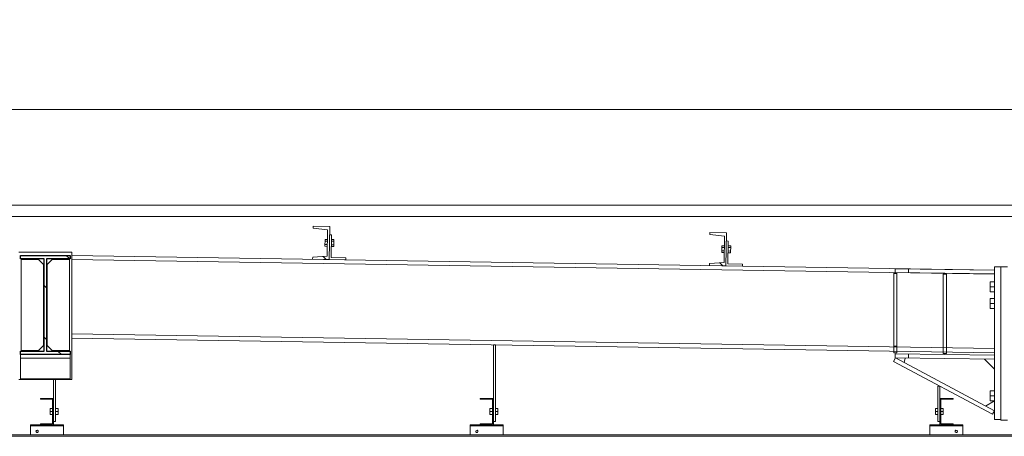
# Model space of a CAD drawing. Extents: x 256490 to 7565828, y -103950 to 5881792.
# Tile 93 of 99: x 271368 to 274345, y 26435 to 27696. Entities that reach past the tile are written whole.
import ezdxf

# ---------------------------------------------------------------- set-up
doc = ezdxf.new("R2010")
doc.units = 0
doc.header["$MEASUREMENT"] = 0
doc.linetypes.add('DASHDOT', pattern=[20, 13, -3.4, 0.2, -3.4])
doc.layers.add('100_rzut_okna', color=1, linetype='Continuous')
for name, color, linetype, lineweight in [('BK_0.13', 4, 'Continuous', 9), ('CZ-CI', 142, 'Continuous', 9), ('CZ-GR', 14, 'Continuous', 30), ('linii', 7, 'Continuous', 15), ('OSIE', 7, 'Continuous', 5)]:
    doc.layers.add(name, color=color, linetype=linetype, lineweight=lineweight)
doc.layers.add('wymiary', color=7, linetype='Continuous', lineweight=5, true_color=0x7f7f7f)
doc.styles.add('ARIAL', font='arial.ttf')
doc.dimstyles.new('mosstowy 1-100', dxfattribs={"dimscale": 20, "dimtxt": 10, "dimasz": 6, "dimexe": 4, "dimexo": 4, "dimgap": 2, "dimtad": 1, "dimdec": 0, "dimlfac": 0.1, "dimtxsty": 'ARIAL', "dimblk": 'ARCHTICK', "dimcen": 4, "dimclrd": 256, "dimclre": 256, "dimclrt": 7, "dimadec": 0, "dimazin": 0, "dimtfac": 1, "dimtdec": 0, "dimtmove": 1, "dimatfit": 3, "dimfxl": 8, "dimfxlon": 1, "dimlwd": -1, "dimlwe": 9, "dimarcsym": 0})

# ---------------------------------------------------------------- blocks, each defined once
blk = doc.blocks.new('_ArchTick')
at = {"layer": '100_rzut_okna', "color": 0, "linetype": 'Continuous', "const_width": 0.15}
blk.add_lwpolyline([(-0.5, -0.5), (0.5, 0.5)], dxfattribs=at)
blk = doc.blocks.new('*D572')
at = {"layer": 'Defpoints', "color": 0}
for p in [(274805.4, 27424.2), (264705.4, 27348.6), (274805.4, 27348.6)]:
    blk.add_point(p, dxfattribs=at)
at = {"layer": 'wymiary', "lineweight": 9}
for p, q in [((264705.4, 27424.2), (264705.4, 27504.2)), ((274805.4, 27424.2), (274805.4, 27504.2))]:
    blk.add_line(p, q, dxfattribs=at)
at = {"layer": 'wymiary'}
blk.add_line((264705.4, 27424.2), (274805.4, 27424.2), dxfattribs=at)
at = {"layer": 'wymiary', "xscale": 120, "yscale": 120, "zscale": 120, "rotation": 180}
blk.add_blockref('_ArchTick', (264705.4, 27424.2), dxfattribs=at)
at = {"layer": 'wymiary', "xscale": 120, "yscale": 120, "zscale": 120}
blk.add_blockref('_ArchTick', (274805.4, 27424.2), dxfattribs=at)
at = {"layer": 'wymiary', "color": 7, "insert": (269755.4, 27566.3), "char_height": 200, "attachment_point": 5, "style": 'ARIAL'}
blk.add_mtext('1010', dxfattribs=at)
blk = doc.blocks.new('FGDFGDFGDF')
at = {"linetype": 'Continuous'}
h = blk.add_hatch(dxfattribs=at)
h.set_pattern_fill('', scale=35, angle=180, style=0, pattern_type=0)
h.set_pattern_definition([(135, (307391.83, 24090.02), (78.58, 78.58), [])])
h.paths.add_polyline_path([(307351.8, 24090), (307391.8, 24090), (307391.8, 24010), (307351.8, 24010), (307351.8, 24013), (307388.8, 24013), (307388.8, 24087), (307351.8, 24087)])
h = blk.add_hatch(dxfattribs=at)
h.set_pattern_fill('', scale=35, angle=180, style=0, pattern_type=0)
h.set_pattern_definition([(135, (308721.83, 24090.02), (78.58, 78.58), [])])
h.paths.add_polyline_path([(308681.8, 24090), (308721.8, 24090), (308721.8, 24010), (308681.8, 24010), (308681.8, 24013), (308718.8, 24013), (308718.8, 24087), (308681.8, 24087)])
h = blk.add_hatch(dxfattribs=at)
h.set_pattern_fill('', scale=35, style=0, pattern_type=0)
h.set_pattern_definition([(45, (310071.83, 24090.02), (-78.58, 78.58), [])])
h.paths.add_polyline_path([(310111.8, 24090), (310071.8, 24090), (310071.8, 24010), (310111.8, 24010), (310111.8, 24013), (310074.8, 24013), (310074.8, 24087), (310111.8, 24087)])
h = blk.add_hatch(dxfattribs=at)
h.set_pattern_fill('', scale=35, angle=180, style=0, pattern_type=0)
h.set_pattern_definition([(135, (307421.83, 24010.02), (78.58, 78.58), [])])
h.paths.add_polyline_path([(307321.8, 24010), (307421.8, 24010), (307421.8, 24007), (307321.8, 24007)])
h = blk.add_hatch(dxfattribs=at)
h.set_pattern_fill('', scale=35, angle=180, style=0, pattern_type=0)
h.set_pattern_definition([(135, (308751.83, 24010.02), (78.58, 78.58), [])])
h.paths.add_polyline_path([(308651.8, 24010), (308751.8, 24010), (308751.8, 24007), (308651.8, 24007)])
h = blk.add_hatch(dxfattribs=at)
h.set_pattern_fill('', scale=35, style=0, pattern_type=0)
h.set_pattern_definition([(45, (310041.83, 24010.02), (-78.58, 78.58), [])])
h.paths.add_polyline_path([(310141.8, 24010), (310041.8, 24010), (310041.8, 24007), (310141.8, 24007)])
at = {"layer": 'CZ-CI', "linetype": 'Continuous'}
h = blk.add_hatch(dxfattribs=at)
h.set_pattern_fill('', color=256, scale=35, angle=180, style=0, pattern_type=0)
h.set_pattern_definition([(135, (308219.35, 24520.4), (78.58, 78.58), [])])
h.paths.add_polyline_path([(308175.3, 24517.6), (308219.4, 24520.4), (308220.6, 24600.4), (308176.7, 24604.6), (308176.8, 24611.1), (308226.8, 24610.3), (308225.2, 24510.3), (308175.2, 24511.1)])
h = blk.add_hatch(dxfattribs=at)
h.set_pattern_fill('', color=256, scale=35, angle=180, style=0, pattern_type=0)
h.set_pattern_definition([(135, (309419.2, 24501.4), (78.58, 78.58), [])])
h.paths.add_polyline_path([(309375.2, 24498.6), (309419.2, 24501.4), (309420.5, 24581.3), (309376.5, 24585.6), (309376.6, 24592.1), (309426.6, 24591.3), (309425, 24491.3), (309375, 24492.1)])
h = blk.add_hatch(dxfattribs=at)
h.set_pattern_fill('', color=256, scale=35, angle=180, style=0, pattern_type=0)
h.set_pattern_definition([(135, (307441.83, 24522.47), (78.577, 78.577), [])])
h.paths.add_polyline_path([(307291.8, 24522.5), (307441.8, 24522.5), (307441.8, 24511.8), (307370.4, 24511.8), (307370.4, 24233.2), (307441.8, 24233.2), (307441.8, 24222.5), (307291.8, 24222.5), (307291.8, 24233.2), (307363.3, 24233.2), (307363.3, 24511.8), (307291.8, 24511.8)])
for p, q in [((308176.8, 24611.1), (308176.7, 24604.6)), ((308176.7, 24604.6), (308176.7, 24604.6)), ((308176.7, 24604.6), (308220.6, 24600.4)), ((308176.8, 24611.1), (308176.8, 24611.1)), ((308226.8, 24610.3), (308176.8, 24611.1)), ((308220.6, 24600.4), (308219.4, 24520.4)), ((308220.6, 24600.4), (308220.6, 24600.4)), ((308225.2, 24510.3), (308226.8, 24610.3)), ((308226.8, 24610.3), (308226.8, 24610.3)), ((308212.7, 24570.9), (308212.3, 24550.1)), ((308220.1, 24565.6), (308212.6, 24565.7)), ((308220.2, 24570.8), (308212.7, 24570.9)), ((308232.4, 24585.2), (308226.4, 24585.3)), ((308231.3, 24516.2), (308232.4, 24585.2)), ((308232.1, 24570.6), (308239.6, 24570.5)), ((308239.6, 24565.3), (308232.1, 24565.4)), ((308239.6, 24570.5), (308239.3, 24549.7)), ((309376.6, 24592.1), (309376.5, 24585.6)), ((309376.5, 24585.6), (309376.5, 24585.6)), ((309376.5, 24585.6), (309420.5, 24581.3)), ((309376.6, 24592.1), (309376.6, 24592.1)), ((309426.6, 24591.3), (309376.6, 24592.1)), ((309420.5, 24581.3), (309419.2, 24501.4)), ((309420.5, 24581.3), (309420.5, 24581.3)), ((309425, 24491.3), (309426.6, 24591.3)), ((309432.2, 24566.2), (309426.2, 24566.3)), ((309426.6, 24591.3), (309426.6, 24591.3)), ((309431.1, 24497.2), (309432.2, 24566.2)), ((308219.8, 24550), (308212.3, 24550.1)), ((308219.9, 24555.2), (308212.4, 24555.3)), ((308239.3, 24549.7), (308231.8, 24549.8)), ((308239.4, 24554.9), (308231.9, 24555)), ((309412.5, 24551.9), (309412.2, 24531.1)), ((309419.8, 24536.2), (309412.3, 24536.3)), ((309419.9, 24546.6), (309412.4, 24546.7)), ((309420, 24551.8), (309412.5, 24551.9)), ((309439.2, 24535.9), (309431.7, 24536)), ((309439.4, 24546.3), (309431.9, 24546.4)), ((309432, 24551.6), (309439.5, 24551.5)), ((309439.5, 24551.5), (309439.2, 24530.7)), ((307446.8, 24532.5), (307286.8, 24532.5)), ((307293.3, 24235.2), (307293.3, 24509.8)), ((307293.3, 24509.8), (307346.3, 24509.8)), ((307346.3, 24509.8), (307361.3, 24494.8)), ((307387.4, 24509.8), (307372.4, 24494.8)), ((307440.4, 24509.8), (307387.4, 24509.8)), ((307440.4, 24235.2), (307440.4, 24509.8)), ((307446.8, 24147), (307446.8, 24532.5)), ((310236.8, 24478.2), (307446.8, 24522.4)), ((310236.8, 24465.7), (307446.8, 24509.9)), ((308175.3, 24517.6), (308175.2, 24511.1)), ((308175.2, 24511.1), (308175.2, 24511.1)), ((308175.2, 24511.1), (308225.2, 24510.3)), ((308219.4, 24520.4), (308175.3, 24517.6)), ((308175.3, 24517.6), (308175.3, 24517.6)), ((308219.4, 24520.4), (308219.4, 24520.4)), ((308225.2, 24510.3), (308275.2, 24509.5)), ((308225.2, 24510.3), (308225.2, 24510.3)), ((308275.3, 24515.5), (308231.3, 24516.2)), ((308275.2, 24509.5), (308275.3, 24515.5)), ((309419.7, 24531), (309412.2, 24531.1)), ((309439.2, 24530.7), (309431.7, 24530.8)), ((307361.3, 24494.8), (307361.3, 24250.2)), ((307372.4, 24494.8), (307372.4, 24250.2)), ((309375.2, 24498.6), (309375, 24492.1)), ((309375, 24492.1), (309375, 24492.1)), ((309375, 24492.1), (309425, 24491.3)), ((309419.2, 24501.4), (309375.2, 24498.6)), ((309375.2, 24498.6), (309375.2, 24498.6)), ((309419.2, 24501.4), (309419.2, 24501.4)), ((309425, 24491.3), (309425, 24491.3)), ((309425, 24491.3), (309475, 24490.5)), ((309475.1, 24496.5), (309431.1, 24497.2)), ((309475, 24490.5), (309475.1, 24496.5)), ((309936.7, 24470.4), (309936.9, 24482.4)), ((309936.9, 24482.4), (310236.8, 24478.4)), ((309976.7, 24469.9), (309976.9, 24481.9)), ((310236.8, 24478.4), (310236.7, 24466.4)), ((310236.8, 24025.9), (310236.8, 24488.4)), ((310236.8, 24488.4), (310256.8, 24488.4)), ((310276.8, 24488.4), (310256.8, 24488.4)), ((310256.8, 24024.2), (310256.8, 24488.4)), ((310256.8, 24025.9), (310256.8, 24488.4)), ((309942.3, 24468.4), (309932.3, 24468.4)), ((309932.3, 24468.4), (309932.3, 24247.5)), ((309932.3, 24467.4), (309932.3, 24227.5)), ((309932.3, 24467.4), (309942.3, 24467.4)), ((309936.7, 24470.4), (310236.7, 24466.4)), ((309942.3, 24468.4), (309942.3, 24247.5)), ((309942.3, 24467.4), (309942.3, 24227.5)), ((310092, 24465.4), (310082, 24465.4)), ((310082, 24465.4), (310082, 24225.5)), ((310092, 24465.4), (310092, 24225.5)), ((310236.8, 24442.4), (310224.3, 24442.4)), ((310224.3, 24442.4), (310224.3, 24412.4)), ((310236.8, 24427.4), (310224.3, 24427.4)), ((310236.8, 24412.4), (310224.3, 24412.4)), ((310236.8, 24392.4), (310224.3, 24392.4)), ((310224.3, 24392.4), (310224.3, 24362.4)), ((310236.8, 24377.4), (310224.3, 24377.4)), ((310236.8, 24362.4), (310224.3, 24362.4)), ((310236.8, 24240.7), (307446.8, 24284.9)), ((310236.8, 24228.2), (307446.8, 24272.4)), ((307361.3, 24250.2), (307346.3, 24235.2)), ((307372.4, 24250.2), (307387.4, 24235.2)), ((308727.8, 24252.1), (308721.8, 24252.1)), ((308721.8, 24252.1), (308721.8, 24090)), ((308727.8, 24020), (308727.8, 24252.1)), ((309942.3, 24247.5), (309932.3, 24247.5)), ((307291.8, 24148.9), (307291.8, 24222.5)), ((307291.8, 24211.4), (307441.8, 24211.4)), ((307346.3, 24235.2), (307293.3, 24235.2)), ((307387.4, 24235.2), (307440.4, 24235.2)), ((307441.8, 24222.5), (307441.8, 24148.9)), ((309931.7, 24201.8), (309937.3, 24212.4)), ((309932.3, 24227.5), (309942.3, 24227.5)), ((309936.9, 24212.4), (309937, 24224.4)), ((309936.9, 24212.4), (310236.8, 24208.4)), ((309937, 24224.4), (310237, 24220.4)), ((310236.8, 24052.4), (309937.3, 24212.4)), ((309963.8, 24198.3), (309967.3, 24212)), ((309976.9, 24211.9), (309977, 24223.9)), ((310092, 24225.5), (310082, 24225.5)), ((310236.8, 24178.4), (310206.8, 24208.8)), ((310237, 24220.4), (310236.8, 24208.4)), ((310231.2, 24041.8), (309931.7, 24201.8)), ((307441.8, 24148.9), (307291.8, 24148.9)), ((307446.8, 24147), (307286.8, 24147)), ((307391.8, 24090), (307391.8, 24147)), ((307397.8, 24020), (307397.8, 24147)), ((310065.8, 24020), (310065.8, 24126.9)), ((310065.8, 24126.9), (310071.8, 24126.9)), ((310071.8, 24090), (310071.8, 24126.9)), ((307391.8, 24090), (307351.8, 24090)), ((307351.8, 24090), (307351.8, 24087)), ((307391.8, 24010), (307391.8, 24090)), ((308721.8, 24090), (308681.8, 24090)), ((308681.8, 24090), (308681.8, 24087)), ((308721.8, 24010), (308721.8, 24090)), ((310071.8, 24090), (310111.8, 24090)), ((310071.8, 24010), (310071.8, 24090)), ((310111.8, 24090), (310111.8, 24087)), ((310236.8, 24112.4), (310224.3, 24112.4)), ((310224.3, 24112.4), (310224.3, 24082.4)), ((310236.8, 24097.4), (310224.3, 24097.4)), ((307351.8, 24087), (307388.8, 24087)), ((307381.3, 24041), (307381.3, 24059)), ((307381.3, 24059), (307388.8, 24059)), ((307388.8, 24087), (307388.8, 24013)), ((307405.3, 24059), (307397.8, 24059)), ((307405.3, 24041), (307405.3, 24059)), ((308681.8, 24087), (308718.8, 24087)), ((308711.3, 24041), (308711.3, 24059)), ((308711.3, 24059), (308718.8, 24059)), ((308718.8, 24087), (308718.8, 24013)), ((308735.3, 24059), (308727.8, 24059)), ((308735.3, 24041), (308735.3, 24059)), ((310058.3, 24059), (310065.8, 24059)), ((310058.3, 24041), (310058.3, 24059)), ((310111.8, 24087), (310074.8, 24087)), ((310074.8, 24087), (310074.8, 24013)), ((310082.3, 24059), (310074.8, 24059)), ((310082.3, 24041), (310082.3, 24059)), ((310210.4, 24066.5), (310236.8, 24082.4)), ((310236.8, 24082.4), (310224.3, 24082.4)), ((307388.8, 24050), (307381.3, 24050)), ((307388.8, 24041), (307381.3, 24041)), ((307405.3, 24050), (307397.8, 24050)), ((307397.8, 24041), (307405.3, 24041)), ((308718.8, 24050), (308711.3, 24050)), ((308718.8, 24041), (308711.3, 24041)), ((308735.3, 24050), (308727.8, 24050)), ((308727.8, 24041), (308735.3, 24041)), ((310058.3, 24050), (310065.8, 24050)), ((310065.8, 24041), (310058.3, 24041)), ((310074.8, 24050), (310082.3, 24050)), ((310074.8, 24041), (310082.3, 24041)), ((310231.2, 24041.8), (310236.8, 24052.4)), ((307321.8, 24010), (307421.8, 24010)), ((307321.8, 24007), (307321.8, 24010)), ((307421.8, 24007), (307321.8, 24007)), ((307321.8, 24007), (307321.8, 23980)), ((307388.8, 24013), (307351.8, 24013)), ((307351.8, 24013), (307351.8, 24010)), ((307351.8, 24010), (307391.8, 24010)), ((307391.8, 24020), (307397.8, 24020)), ((307421.8, 24010), (307421.8, 24007)), ((307421.8, 23980), (307421.8, 24007)), ((308651.8, 24010), (308751.8, 24010)), ((308651.8, 24007), (308651.8, 24010)), ((308651.8, 24007), (308651.8, 23980)), ((308751.8, 24007), (308651.8, 24007)), ((308718.8, 24013), (308681.8, 24013)), ((308681.8, 24013), (308681.8, 24010)), ((308681.8, 24010), (308721.8, 24010)), ((308721.8, 24020), (308727.8, 24020)), ((308751.8, 24010), (308751.8, 24007)), ((308751.8, 23980), (308751.8, 24007)), ((310141.8, 24010), (310041.8, 24010)), ((310041.8, 24010), (310041.8, 24007)), ((310041.8, 23980), (310041.8, 24007)), ((310041.8, 24007), (310141.8, 24007)), ((310065.8, 24020), (310071.8, 24020)), ((310111.8, 24010), (310071.8, 24010)), ((310074.8, 24013), (310111.8, 24013)), ((310111.8, 24013), (310111.8, 24010)), ((310141.8, 24007), (310141.8, 24010)), ((310141.8, 24007), (310141.8, 23980)), ((310236.8, 24025.9), (310256.8, 24025.9)), ((310276.8, 24024.2), (310256.8, 24024.2)), ((307321.8, 23980), (307421.8, 23980)), ((308651.8, 23980), (308751.8, 23980)), ((310141.8, 23980), (310041.8, 23980))]:
    blk.add_line(p, q, dxfattribs=at)
for centre, start, end in [((307341.8, 23990), 162, 342), ((307341.8, 23990), 162, 342), ((307341.8, 23990), 342, 162), ((307341.8, 23990), 342, 162), ((308671.8, 23990), 162, 342), ((308671.8, 23990), 162, 342), ((308671.8, 23990), 342, 162), ((308671.8, 23990), 342, 162), ((310121.8, 23990), 18, 198), ((310121.8, 23990), 18, 198), ((310121.8, 23990), 198, 18), ((310121.8, 23990), 198, 18)]:
    blk.add_arc(centre, 3.5, start, end, dxfattribs=at)
at = {"layer": 'CZ-GR', "linetype": 'Continuous'}
for p, q in [((307291.8, 24522.5), (307441.8, 24522.5)), ((307291.8, 24511.8), (307291.8, 24522.5)), ((307363.3, 24511.8), (307291.8, 24511.8)), ((307363.3, 24233.2), (307363.3, 24511.8)), ((307441.8, 24511.8), (307370.4, 24511.8)), ((307370.4, 24511.8), (307370.4, 24233.2)), ((307441.8, 24522.5), (307441.8, 24511.8)), ((307291.8, 24222.5), (307291.8, 24233.2)), ((307291.8, 24233.2), (307363.3, 24233.2)), ((307441.8, 24222.5), (307291.8, 24222.5)), ((307370.4, 24233.2), (307441.8, 24233.2)), ((307441.8, 24233.2), (307441.8, 24222.5))]:
    blk.add_line(p, q, dxfattribs=at)

msp = doc.modelspace()

# ---------------------------------------------------------------- linework, layer by layer
at = {"layer": 'BK_0.13'}
for p, q in [((261215.4, 27134.6), (288540.4, 27134.6)), ((261215.4, 27099.6), (288505.4, 27099.6)), ((261105.4, 26434.6), (288505.4, 26434.6))]:
    msp.add_line(p, q, dxfattribs=at)
at = {"layer": 'BK_0.13', "lineweight": 5}
msp.add_line((261105.4, 26439.6), (288505.4, 26439.6), dxfattribs=at)
at = {"layer": 'OSIE', "linetype": 'DASHDOT', "ltscale": 100}
for p, q in [((259605.4, 27134.6), (290605.4, 27134.6)), ((259605.4, 26434.6), (290605.4, 26434.6))]:
    msp.add_line(p, q, dxfattribs=at)

# ---------------------------------------------------------------- block references
at = {"layer": 'linii'}
msp.add_blockref('FGDFGDFGDF', (-35921.4, 2459.6), dxfattribs=at)

# ---------------------------------------------------------------- dimensions: what is measured, and where the dimension line sits
at = {"layer": 'wymiary'}
dim = msp.add_linear_dim(base=(274805.4, 27424.2), p1=(264705.4, 27348.6), p2=(274805.4, 27348.6), dimstyle='mosstowy 1-100', dxfattribs=at)
dim.commit()
dim.dimension.update_dxf_attribs({"geometry": '*D572', "text_midpoint": (269755.4, 27566.3)})

doc.saveas('drawing.dxf')
